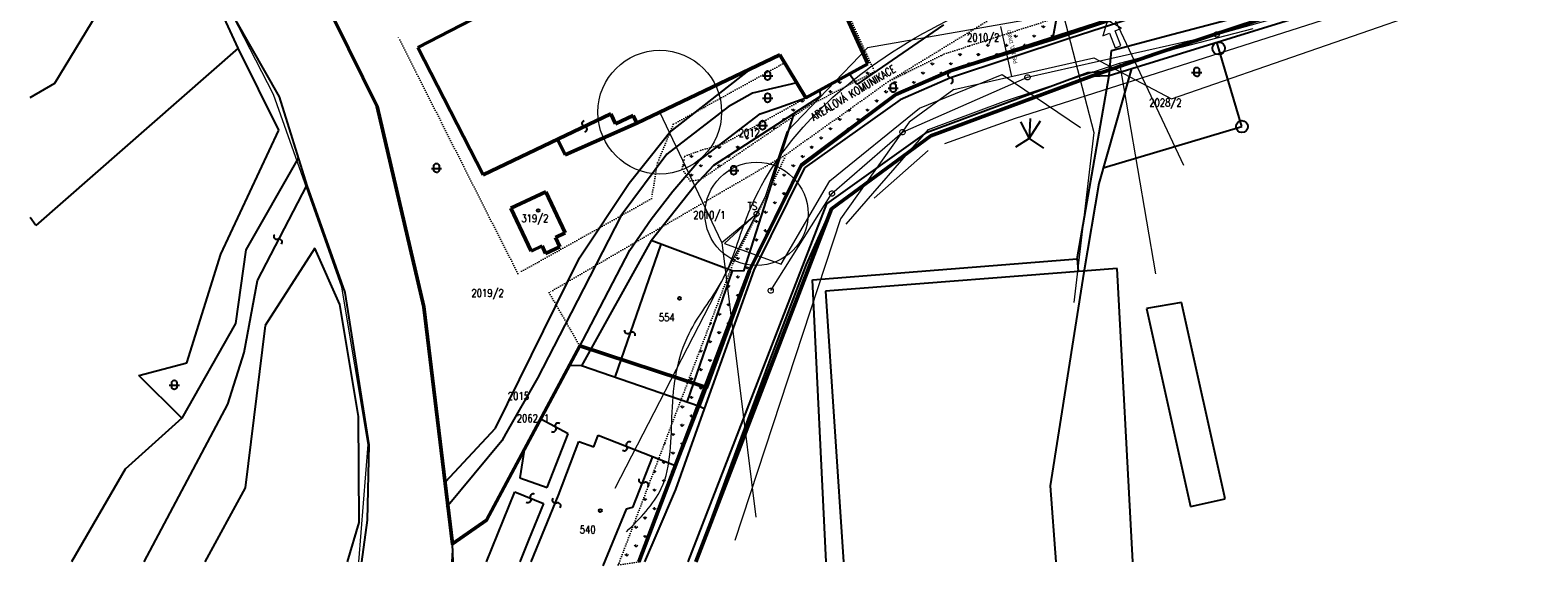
# Model space of a CAD drawing. Header units: millimetres. Extents: x 574189 to 1856771, y -1265481 to 333486.
# Tile 50 of 57: x 1412022 to 1704472, y 12481 to 116300. Entities that reach past the tile are written whole.
import ezdxf
from ezdxf.enums import TextEntityAlignment as Align

# ---------------------------------------------------------------- set-up
doc = ezdxf.new("R2010")
doc.units = ezdxf.units.MM
doc.linetypes.add('DOT2', pattern=[0.875, 0.125, -0.75])
for name, color, linetype, lineweight in [('hranice', 3, 'Continuous', 20), ('IN_C_TENKA', 7, 'Continuous', 18), ('IN_SRAFY', 13, 'Continuous', 9), ('OstElektroNNnadz', 232, '_EL_VEDENI_NN_NADZ', 13), ('OstKanSplask', 34, 'KANALIZACE_SPLASKOVA_PODZ', 13), ('OstPlynNtl', 30, '633B', 13), ('OstSdelovaci', 216, 'EL_VEDENI_SLABOPROUD_PODZ', 13), ('OstVodPitna', 150, '616B', 13), ('Vrstva 34', 7, 'Continuous', 0)]:
    doc.layers.add(name, color=color, linetype=linetype, lineweight=lineweight)
for name, color, linetype in [('IN_TEXT', 7, 'Continuous'), ('KATASTR', 251, 'Continuous'), ('OPLOCENÍ', 240, '212R')]:
    doc.layers.add(name, color=color, linetype=linetype)
doc.styles.add('Koty', font='romand.shx', dxfattribs={"width": 0.8})
doc.styles.add('Style-cs_Working', font='cs_Working.shx')
doc.linetypes.add('212R', pattern='A,10,[119,stn.shx,S=0.05,R=0,X=0,Y=0],0.0001', length=10.0001)
doc.linetypes.add('616B', pattern='A,5,-2,5,-5.5,[145,stn.shx,S=0.1,R=0,X=0,Y=0],-5.5,5,-2', length=30)
doc.linetypes.add('633B', pattern='A,5,-2,5,-5.5,[155,stn.shx,S=0.1,R=0,X=0,Y=0],-5.5,5,-2', length=30)
doc.linetypes.add('_EL_VEDENI_NN_NADZ', pattern='A,10,-15,[109,cadkon.shx,S=5,R=0,X=0,Y=0],-50,10,-10', length=95)
doc.linetypes.add('EL_VEDENI_NN_PODZ', pattern='A,35,-15,[109,cadkon.shx,S=5,R=0,X=0,Y=0],-50', length=100)
doc.linetypes.add('EL_VEDENI_SLABOPROUD_PODZ', pattern='A,35,-30,[116,cadkon.shx,S=5,R=0,X=0,Y=0],-35', length=100)
doc.linetypes.add('EL_VEDENI_VN_PODZ', pattern='A,35,-15,[110,cadkon.shx,S=5,R=0,X=0,Y=0],-50', length=100)
doc.linetypes.add('HRANICE1', pattern='A,6.35,-2.54,[133,ltypeshp.shx,S=2.54,R=0,X=-2.54,Y=0],-2.54,25.4', length=36.83)
doc.linetypes.add('KANALIZACE_SPLASKOVA_PODZ', pattern='A,35,-15,[102,cadkon.shx,S=5,R=0,X=0,Y=5],-5,[102,cadkon.shx,S=5,R=0,X=20,Y=5],30,-15', length=100)
doc.linetypes.add('OCH_PASMO_PRUM_ZAVODU', pattern='A,17.5,[134,cadkon.shx,S=5,R=0,X=0,Y=-5],17.5,-10,0,-10', length=55)
doc.linetypes.add('PLYN_POTRUBI_ST_PODZ', pattern='A,35,-15,[113,cadkon.shx,S=5,R=0,X=0,Y=0],-50', length=100)
doc.linetypes.add('VODOVOD_NADZ', pattern='A,10,-15,[119,cadkon.shx,S=1.25,R=0,X=0,Y=0],-50,10,-10', length=95)
pattern_1 = [(90, (1445117.2, 0), (-1796.051, 1796.051), [476.25, -3115.852]), (45, (1445117.2, 0), (-1796.05, 1796.05), [476.25, -2063.75]), (135, (1445117.2, 0), (-1796.05, -1796.05), [476.25, -2063.75])]

# ---------------------------------------------------------------- blocks, each defined once
blk = doc.blocks.new('Z620_2')
at = {"layer": 'Vrstva 34', "color": 32, "linetype": 'Continuous', "lineweight": 0}
for p, q in [((-0.5, 0.1), (-0.45, 0.25)), ((-0.5, -0.1), (-0.5, 0.1)), ((-0.45, 0.25), (-0.35, 0.4)), ((-0.35, 0.4), (-0.1, 0.5)), ((-0.1, 0.5), (0.1, 0.5)), ((0.1, 0.5), (0.35, 0.4)), ((0.35, 0.4), (0.45, 0.25)), ((0.45, 0.25), (0.5, 0.1)), ((0.5, 0.1), (0.5, -0.1)), ((-0.4, -0.35), (-0.5, -0.1)), ((-0.25, -0.45), (-0.4, -0.35)), ((-0.1, -0.5), (-0.25, -0.45)), ((0.1, -0.5), (-0.1, -0.5)), ((0.25, -0.45), (0.1, -0.5)), ((0.4, -0.35), (0.25, -0.45)), ((0.5, -0.1), (0.4, -0.35))]:
    blk.add_line(p, q, dxfattribs=at)

msp = doc.modelspace()

# ---------------------------------------------------------------- hatches: boundary and pattern name
at = {"layer": 'IN_SRAFY'}
h = msp.add_hatch(dxfattribs=at)
h.set_pattern_fill('GRASS', color=74, scale=100)
h.set_pattern_definition(pattern_1)
h.paths.add_polyline_path([(1610403.2, 114831.6), (1590552.8, 108420), (1579939.1, 103852), (1561523.2, 89990.7), (1551553.8, 69699.1), (1530064.1, 13253.8), (1526086.7, 12643.7), (1548340.7, 71096.5), (1558750.5, 92284.3), (1578479.9, 106356.9), (1589320.4, 111699.9), (1611108.9, 118737.6)])
h = msp.add_hatch(dxfattribs=at)
h.set_pattern_fill('GRASS', color=74, scale=100)
h.set_pattern_definition(pattern_1)
h.paths.add_polyline_path([(1545757.3, 94072.8), (1542088.3, 93033), (1539038, 91906.5), (1538484.6, 89443.2), (1539315.7, 88176.9), (1541724.8, 90982.8)])
h.paths.add_polyline_path([(1560130.5, 100144.9), (1565271.5, 103460.7), (1565210.5, 104677.1), (1562491.3, 103194.9), (1554356.8, 98675.5, -0.22732839), (1554566.8, 98298.2), (1554566.8, 97428.8, -0.87642233), (1553569.9, 97437.7), (1553569.9, 98238.3), (1546400.2, 94255), (1545757.3, 94072.8), (1541724.8, 90982.8), (1539315.7, 88176.9), (1540019, 87105.5), (1542001.4, 87341.2), (1544610.9, 90147.6)])
h.paths.add_polyline_path([(1559933.9, 99527.7), (1560130.5, 100144.9), (1544610.9, 90147.6), (1542001.4, 87341.2)], flags=17)
h.paths.add_polyline_path([(1571972.9, 106309.1), (1570944.7, 107802.8), (1565210.5, 104677.1), (1565271.5, 103460.7), (1560130.5, 100144.9), (1559933.9, 99527.7), (1563508.2, 101956.7)])
h.paths.add_polyline_path([(1575802.8, 108278.4), (1571954.5, 116695.7), (1571473.5, 116461.7), (1574535.1, 109759.9), (1570944.7, 107802.8), (1571972.9, 106309.1)])

# ---------------------------------------------------------------- linework, layer by layer
at = {"layer": 'hranice', "linetype": 'OCH_PASMO_PRUM_ZAVODU', "lineweight": 20, "ltscale": 100}
msp.add_spline([(1527674.4, 19063.3), (1534435.5, 27469.5), (1536542.2, 42275.4), (1539848.5, 57530.2), (1546097.3, 67495.3), (1551420.6, 81015.8), (1575048, 109187.4), (1625367.9, 129328.7), (1644171, 132308.2), (1692710, 147826), (1740241.6, 170801.3), (1758067.6, 180716.6), (1787863.3, 187644.4), (1811387.1, 188547.7)], degree=3, dxfattribs=at)
at = {"layer": 'IN_C_TENKA', "color": 152}
for points in [[(1809873.7, 236577.6), (1799285.7, 236192.8), (1767045, 237725.1), (1734944.8, 240665.7), (1718627.3, 243071.7), (1698564.7, 247616.2), (1685018.3, 249534.3), (1669962.8, 250481.2), (1652275.3, 248692.6), (1636482.9, 245957), (1611669.6, 240125.3), (1580442.5, 223642.9), (1552457.3, 208871.6), (1510798.9, 186883.3), (1498462.2, 178808.4), (1487446.9, 169632.7), (1462993.5, 149263.3), (1462165.1, 145444.1), (1469501.5, 121475.2), (1479539.4, 101072.3), (1488365.4, 62647.6), (1492578.7, 28771.2), (1493938.4, 16731), (1493779.6, 13253.8)], [(1475765.9, 13253.8), (1477595.2, 35974), (1472502.6, 66509.7), (1459205.2, 103831.2), (1446756.7, 128146.6), (1444860.3, 141986.6), (1438261.2, 144280.4), (1421907.1, 141699.8), (1412021.9, 139676.5)]]:
    msp.add_lwpolyline(points, dxfattribs=at)
at = {"layer": 'IN_C_TENKA', "color": 8, "lineweight": 50}
for points in [[(1530064.1, 13253.8), (1551553.8, 69699.1), (1561523.2, 89990.7), (1579939.1, 103852), (1590552.8, 108420), (1636256.5, 123182.2), (1675911.5, 134746.8), (1679348.4, 136006.3), (1686504.1, 139345.1), (1710498.5, 151285.5), (1741746, 167449), (1756562, 175726.2), (1767555, 178838.8), (1779984.8, 180798.2), (1809873.7, 179397.6)], [(1541114.4, 13253.8), (1567434.8, 81652.2), (1586750.8, 95830.4), (1617883.5, 107389.1), (1630302.3, 111705.3), (1685725.3, 130013.5), (1716489.2, 144813.1), (1759889.3, 167235.3), (1772730.1, 170313.8), (1793087.5, 170218.5), (1809873.7, 168994.4)]]:
    msp.add_lwpolyline(points, dxfattribs=at)
at = {"layer": 'IN_C_TENKA', "color": 165, "lineweight": 50}
msp.add_lwpolyline([(1632888.1, 122199.8), (1610348.2, 114527.1), (1590552.8, 108420), (1579939.1, 103852), (1561630.6, 90209.3), (1551553.8, 69699.1), (1543218.2, 47039.8), (1518661.5, 55091.1), (1500512.9, 21319.7), (1493938.4, 16731), (1488365.4, 62647.6), (1479324.5, 101509.1), (1468230.2, 124059.2)], dxfattribs=at)
at = {"layer": 'IN_C_TENKA', "color": 3, "linetype": 'DOT2', "lineweight": 20, "ltscale": 500}
for points in [[(1578479.9, 106356.9), (1605053, 122605.1), (1608337.2, 123420.2), (1610171.5, 123005.2), (1610863.6, 121725.5), (1611108.9, 118737.6)], [(1569330.4, 122435.4), (1575802.8, 108278.4), (1563508.2, 101956.7), (1542001.4, 87341.2), (1540019, 87105.5), (1538484.6, 89443.2), (1539038, 91906.5), (1542088.3, 93033), (1546400.2, 94255), (1562491.3, 103194.9)], [(1611108.9, 118737.6), (1610403.2, 114831.6)], [(1558365.5, 110005.7), (1536774.1, 98066.4), (1533685.7, 90556.3), (1532553.3, 83663.4), (1506611.1, 69157.6), (1483448.5, 114938.4)], [(1558750.5, 92284.3), (1512684.9, 65454), (1518661.5, 55091.1)]]:
    msp.add_lwpolyline(points, dxfattribs=at)
msp.add_lwpolyline([(1610403.2, 114831.6), (1590552.8, 108420), (1579939.1, 103852), (1561523.2, 89990.7), (1551553.8, 69699.1), (1530064.1, 13253.8), (1526086.7, 12643.7), (1548340.7, 71096.5), (1558750.5, 92284.3), (1578479.9, 106356.9), (1589320.4, 111699.9), (1611108.9, 118737.6)], close=True, dxfattribs=at)
at = {"layer": 'IN_C_TENKA', "ltscale": 100}
msp.add_lwpolyline([(1621017.1, 118158.8), (1620082.8, 115225.8), (1621352.8, 115737.3), (1622511.4, 112860.6), (1623061.7, 113082.2), (1623612, 113303.9), (1622453.4, 116180.6), (1623723.4, 116692.1)], close=True, dxfattribs=at)
at = {"layer": 'KATASTR'}
for p, q in [((1452369, 112789.9), (1442717.4, 133747.3)), ((1612961.5, 128992.3), (1610348.2, 114527.1)), ((1446626.7, 127483.2), (1460305.9, 103411.8)), ((1479324.5, 101509.1), (1468230.2, 124059.2)), ((1416781.5, 106009.9), (1425909.7, 120987.6)), ((1632888.1, 122199.8), (1610348.2, 114527.1)), ((1636603.2, 122199.8), (1613588.1, 114678)), ((1621299.4, 107544.2), (1668667.6, 122199.8)), ((1633680, 115525), (1658801.2, 122199.8)), ((1589172, 117350.7), (1572345.1, 105768.3)), ((1613588.1, 114678), (1590542.7, 107056.8)), ((1610348.2, 114527.1), (1590552.8, 108420)), ((1621764, 112342), (1633680, 115525)), ((1452369, 112789.9), (1413142.6, 78458.4)), ((1460265.8, 96943.1), (1452369, 112789.9)), ((1621299.4, 107544.2), (1621764, 112342)), ((1647074.9, 97618), (1642184.6, 114006.1)), ((1536037.6, 96488.5), (1551996.5, 108931)), ((1590552.8, 108420), (1579939.1, 103852)), ((1617168, 108095.5), (1621382.1, 108398.4)), ((1625662.9, 108894.3), (1619324.2, 86606.3)), ((1412021.9, 103236.3), (1416781.5, 106009.9)), ((1560716.3, 106124.9), (1552129.5, 104107)), ((1572345.1, 105768.3), (1570944.7, 107802.8)), ((1590542.7, 107056.8), (1580779.8, 102812)), ((1585996.1, 96556.6), (1617168, 108095.5)), ((1586750.8, 95830.4), (1617883.5, 107389.1)), ((1615132, 71971.3), (1621299.4, 107544.2)), ((1617883.5, 107389.1), (1621299.4, 107544.2)), ((1460305.9, 103411.8), (1465658.6, 86175.5)), ((1552129.5, 104107), (1547418.7, 101435.1)), ((1557215.4, 101287.9), (1562491.3, 103194.9)), ((1565271.5, 103460.7), (1560130.5, 100144.9)), ((1579939.1, 103852), (1561630.6, 90209.3)), ((1580779.8, 102812), (1562233.2, 89641.8)), ((1565210.5, 104677.1), (1565271.5, 103460.7)), ((1488365.4, 62647.6), (1479324.5, 101509.1)), ((1547418.7, 101435.1), (1535522.8, 92296.8)), ((1541724.8, 90982.8), (1553602.5, 100084.3)), ((1544610.9, 90147.6), (1560130.5, 100144.9)), ((1560130.5, 100144.9), (1550402.7, 69607.2)), ((1553602.5, 100084.3), (1557215.4, 101287.9)), ((1449035.6, 72858.6), (1460265.8, 96943.1)), ((1566580.9, 82641.6), (1585996.1, 96556.6)), ((1604095.7, 98519.1), (1605811.8, 95288.4)), ((1606011.4, 99157.2), (1605811.8, 95288.4)), ((1605811.8, 95288.4), (1608005.8, 98726.4)), ((1620172.8, 89590.3), (1647074.9, 97618)), ((1528184.1, 86678), (1535044.4, 95247.7)), ((1535044.4, 95247.7), (1536037.6, 96488.5)), ((1567434.8, 81652.2), (1586750.8, 95830.4)), ((1605811.8, 95288.4), (1603137.8, 93653.2)), ((1605811.8, 95288.4), (1608565.6, 93453.8)), ((1464013, 91474.2), (1453870.3, 73708.6)), ((1535522.8, 92296.8), (1526676, 80380.6)), ((1536692.1, 85121.2), (1541724.8, 90982.8)), ((1540831.5, 86083), (1544610.9, 90147.6)), ((1561630.6, 90209.3), (1551553.8, 69699.1)), ((1562233.2, 89641.8), (1552370.1, 69793.4)), ((1456130.1, 67791.9), (1465658.6, 86175.5)), ((1465658.6, 86175.5), (1473056, 65429.3)), ((1518600.5, 72147.2), (1528184.1, 86678)), ((1532462.3, 75540), (1540831.5, 86083)), ((1532496.8, 79654.4), (1536692.1, 85121.2)), ((1619324.2, 86606.3), (1616434, 69414.1)), ((1539689.7, 13253.8), (1566580.9, 82641.6)), ((1413142.6, 78458.4), (1412021.9, 79999.3)), ((1526676, 80380.6), (1515744.3, 59145.6)), ((1528320.5, 73635.7), (1532496.8, 79654.4)), ((1562643.4, 70890.4), (1567434.8, 81652.2)), ((1453870.3, 73708.6), (1451848.6, 59470.3)), ((1467212.3, 74079.7), (1457590.5, 59029.3)), ((1472112.8, 63150.2), (1467212.3, 74079.7)), ((1516686.7, 51299.6), (1528320.5, 73635.7)), ((1532462.3, 75540), (1518968.8, 51274.4)), ((1534340.1, 74840.8), (1525431.9, 49042.7)), ((1548199.7, 69680.6), (1532462.3, 75540)), ((1442408.5, 51853.1), (1449035.6, 72858.6)), ((1502304.4, 39153.3), (1518600.5, 72147.2)), ((1555345, 51889.8), (1562643.4, 70890.4)), ((1563770.4, 67926.4), (1615132, 71971.3)), ((1615132, 71971.3), (1615323.5, 69509.3)), ((1453549, 53844.1), (1456130.1, 67791.9)), ((1548199.7, 69680.6), (1539407.1, 44217)), ((1552370.1, 69793.4), (1542768.9, 42889.3)), ((1551553.8, 69699.1), (1545964.9, 54336)), ((1550402.7, 69607.2), (1548199.7, 69680.6)), ((1566422.2, 13253.8), (1563770.4, 67926.4)), ((1622878.4, 70097), (1566282.7, 65694.7)), ((1616434, 69414.1), (1609850.5, 27991.6)), ((1625927.5, 13253.8), (1622878.4, 70097)), ((1473056, 65429.3), (1477697.7, 35951.4)), ((1566282.7, 65694.7), (1569771.9, 13253.8)), ((1475730.5, 41430), (1472112.8, 63150.2)), ((1492578.7, 28771.2), (1488365.4, 62647.6)), ((1635354.1, 63536.1), (1628558.5, 62379.4)), ((1628558.5, 62379.4), (1637082.6, 23955.4)), ((1643804, 25446.5), (1635354.1, 63536.1)), ((1451848.6, 59470.3), (1441451.8, 41095.3)), ((1457590.5, 59029.3), (1453740.2, 27572.6)), ((1515744.3, 59145.6), (1510438.3, 48838.7)), ((1450394.4, 43813.2), (1453549, 53844.1)), ((1545964.9, 54336), (1541839.4, 43377.2)), ((1433128.7, 49386.6), (1442408.5, 51853.1)), ((1500512.9, 21319.7), (1516686.7, 51299.6)), ((1518968.8, 51274.4), (1516686.7, 51299.6)), ((1541839.4, 43377.2), (1518968.8, 51274.4)), ((1548082.2, 32171.5), (1555345, 51889.8)), ((1441451.8, 41095.3), (1433128.7, 49386.6)), ((1510438.3, 48838.7), (1504287.9, 38146.2)), ((1441451.8, 41095.3), (1430477.4, 31186.3)), ((1434143.2, 13253.8), (1450394.4, 43813.2)), ((1475849.2, 20850.5), (1475730.5, 41430)), ((1530064.1, 13253.8), (1541839.4, 43377.2)), ((1542768.9, 42889.3), (1537196.5, 27274.5)), ((1542768.9, 42889.3), (1541839.4, 43377.2)), ((1492578.7, 28771.2), (1502304.4, 39153.3)), ((1504287.9, 38146.2), (1503531.4, 36723.7)), ((1516382.9, 38081.9), (1511095, 40934.7)), ((1512294.7, 27668.4), (1516382.9, 38081.9)), ((1477697.7, 35951.4), (1477407.3, 21360.8)), ((1503531.4, 36723.7), (1492763.9, 23762.3)), ((1514504.7, 26197.8), (1518469.3, 36604.5)), ((1518469.3, 36604.5), (1521359.4, 35557.2)), ((1521359.4, 35557.2), (1522180.2, 37822.2)), ((1522180.2, 37822.2), (1532736.2, 33677.1)), ((1507824.8, 34873.1), (1507037.4, 29515.5)), ((1532736.2, 33677.1), (1528839.9, 23754.6)), ((1532736.2, 33677.1), (1537343.6, 31876.1)), ((1541114.4, 13253.8), (1548082.2, 32171.5)), ((1430477.4, 31186.3), (1420014.5, 13253.8)), ((1507037.4, 29515.5), (1512294.7, 27668.4)), ((1453740.2, 27572.6), (1445901.4, 13253.8)), ((1493144.6, 24220.5), (1492578.7, 28771.2)), ((1500563.9, 13253.8), (1506006.4, 26795)), ((1506006.4, 26795), (1511564.9, 24560.9)), ((1537196.5, 27274.5), (1533578.2, 18811.3)), ((1609850.5, 27991.6), (1610947.8, 13253.8)), ((1493938.4, 16731), (1493144.6, 24220.5)), ((1511564.9, 24560.9), (1508697.1, 17425.6)), ((1509193.2, 13253.8), (1514504.7, 26197.8)), ((1527608.5, 23484.2), (1523123.9, 12481)), ((1528839.9, 23754.6), (1527608.5, 23484.2)), ((1637082.6, 23955.4), (1643804, 25446.5)), ((1473594.1, 13253.8), (1475849.2, 20850.5)), ((1477407.3, 21360.8), (1476323.9, 13253.8)), ((1493938.4, 16731), (1500512.9, 21319.7)), ((1533578.2, 18811.3), (1531202.2, 13253.8)), ((1494077.7, 13253.8), (1493938.4, 16731)), ((1508697.1, 17425.6), (1507020.3, 13253.8))]:
    msp.add_line(p, q, dxfattribs=at)
at = {"layer": 'KATASTR', "color": 7, "lineweight": 50}
for p, q in [((1501886.6, 120529.9), (1487199.6, 112947)), ((1574535.1, 109759.9), (1568852.1, 122199.8)), ((1487199.6, 112947), (1499889.6, 88277.8)), ((1529725.2, 98299.9), (1557441.9, 111530.3)), ((1557441.9, 111530.3), (1562491.3, 103194.9)), ((1562491.3, 103194.9), (1574535.1, 109759.9)), ((1499889.6, 88277.8), (1524654.1, 100102)), ((1524654.1, 100102), (1525588, 98146)), ((1525588, 98146), (1529017, 99783.2)), ((1529017, 99783.2), (1529725.2, 98299.9)), ((1529725.2, 98299.9), (1515796.2, 92137.6)), ((1515796.2, 92137.6), (1514343.9, 95179.2)), ((1505255.6, 81785.4), (1512063.3, 84991.6)), ((1512063.3, 84991.6), (1515828.1, 76997.6)), ((1509175.1, 73463.1), (1505255.6, 81785.4)), ((1515828.1, 76997.6), (1513943.6, 76110.1)), ((1513943.6, 76110.1), (1514782.3, 74329.1)), ((1511317.3, 74472), (1509175.1, 73463.1)), ((1512001.4, 73019.5), (1511317.3, 74472)), ((1514782.3, 74329.1), (1512001.4, 73019.5))]:
    msp.add_line(p, q, dxfattribs=at)
at = {"layer": 'KATASTR'}
for points in [[(1554563.5, 107924.1, -0.9407376), (1555560.5, 107924.1), (1555560.5, 107054.7, -0.87642233), (1554563.5, 107063.6), (1554563.5, 107924.1)], [(1637810.1, 108622.9, -0.9407376), (1638807, 108622.9), (1638807, 107753.5, -0.87642233), (1637810.1, 107762.4), (1637810.1, 108622.9)], [(1578920, 105573.3, -0.9407376), (1579917, 105573.3), (1579917, 104703.9, -0.87642233), (1578920, 104712.8), (1578920, 105573.3)], [(1590608, 105922.4, 0.7743875), (1590542.7, 107056.8, -0.78129221), (1590477.4, 108190.4)], [(1554563, 103608.8, -0.9407376), (1555560, 103608.8), (1555560, 102739.4, -0.87642233), (1554563, 102748.3), (1554563, 103608.8)], [(1519646, 96545.1, 0.7743875), (1519580.7, 97679.6, -0.78129221), (1519515.4, 98813.2)], [(1553569.9, 98298.2, -0.9407376), (1554566.8, 98298.2), (1554566.8, 97428.8, -0.87642233), (1553569.9, 97437.7), (1553569.9, 98298.2)], [(1490340.3, 90015.1, -0.9407376), (1491337.2, 90015.1), (1491337.2, 89145.7, -0.87642233), (1490340.3, 89154.6), (1490340.3, 90015.1)], [(1547981, 89569, -0.9407376), (1548977.9, 89569), (1548977.9, 88699.6, -0.87642233), (1547981, 88708.5), (1547981, 89569)], [(1460753.6, 74824.7, 0.7743875), (1460118.5, 75767, -0.78129221), (1459483.8, 76708.5)], [(1529382.2, 57052.7, 0.7743875), (1528387.5, 57602.2, -0.78129221), (1527393.6, 58151.2)], [(1439479.7, 47965.4, -0.9407376), (1440476.6, 47965.4), (1440476.6, 47096, -0.87642233), (1439479.7, 47104.9), (1439479.7, 47965.4)], [(1513171.9, 38540.3, 0.7743875), (1513977.2, 39342, -0.78129221), (1514781.9, 40143.1)], [(1528517.2, 36438.3, 0.7743875), (1527726.7, 35622.1, -0.78129221), (1526936.7, 34806.5)], [(1531930.1, 27861.6, 0.7743875), (1531056.5, 28588.3, -0.78129221), (1530183.5, 29314.4)], [(1509878.5, 26332.5, 0.7743875), (1509054.1, 25550.4, -0.78129221), (1508230.3, 24768.9)], [(1514819, 23733.6, 0.7743875), (1514149.1, 24651.4, -0.78129221), (1513479.6, 25568.5)]]:
    msp.add_lwpolyline(points, format="xyb", dxfattribs=at)
for points in [[(1554064.8, 107425.9), (1556058.7, 107425.9)], [(1637311.4, 108124.7), (1639305.2, 108124.7)], [(1554064.3, 103110.6), (1556058.2, 103110.6)], [(1578421.3, 105075.1), (1580415.2, 105075.1)], [(1553071.2, 97800), (1555065.1, 97800)], [(1489841.6, 89516.9), (1491835.4, 89516.9)], [(1547482.3, 89070.8), (1549476.2, 89070.8)], [(1438981, 47467.2), (1440974.8, 47467.2)]]:
    msp.add_lwpolyline(points, dxfattribs=at)
for centre, radius in [((1642549.4, 112783.8), 1210.8), ((1647074.9, 97618), 1151.9), ((1510543, 81349.2), 285.6), ((1537959.8, 64299.7), 285.6), ((1522615.1, 23185.5), 285.6)]:
    msp.add_circle(centre, radius, dxfattribs=at)
at = {"layer": 'OPLOCENÍ', "linetype": 'HRANICE1', "lineweight": 20, "ltscale": 100}
for centre, radius in [((1534145.1, 100409.8), 12000), ((1552919.1, 80696.8), 10000)]:
    msp.add_circle(centre, radius, dxfattribs=at)
at = {"layer": 'OstElektroNNnadz', "ltscale": 100}
for p, q in [((1607340.9, 118602.5), (1574455.1, 112898.7)), ((1574455.1, 112898.7), (1558807.6, 96595.6)), ((1558807.6, 96595.6), (1554618.3, 83985.2)), ((1554618.3, 83985.2), (1525415.4, 27471.4))]:
    msp.add_line(p, q, dxfattribs=at)
at = {"layer": 'OstElektroNNnadz', "linetype": 'EL_VEDENI_NN_PODZ', "ltscale": 100}
for p, q in [((1584551.1, 101153.8), (1600538.7, 107737.8)), ((1600538.7, 107737.8), (1615779.6, 97458)), ((1567111.2, 87098.4), (1584551.1, 101153.8)), ((1557696, 70954.3), (1567111.2, 87098.4)), ((1552919.1, 80696.8), (1546674.7, 74944.4)), ((1546674.7, 74944.4), (1557696, 70954.3))]:
    msp.add_line(p, q, dxfattribs=at)
at = {"layer": 'OstElektroNNnadz', "linetype": 'EL_VEDENI_VN_PODZ', "ltscale": 100}
for q in [(1534145.1, 100409.8), (1552919.1, 80696.8), (1552760.7, 21897.6)]:
    msp.add_line((1546206.3, 75142.6), q, dxfattribs=at)
msp.add_circle((1552919.1, 80696.8), 480.2, dxfattribs=at)
at = {"layer": 'OstKanSplask', "ltscale": 100}
for p, q in [((1642172.5, 115468.5), (1675052.5, 124642.5)), ((1605478.5, 107169.9), (1642172.5, 115468.5)), ((1581222.7, 96546.8), (1605478.5, 107169.9)), ((1567550.9, 84642), (1581222.7, 96546.8)), ((1555673.4, 65820), (1567550.9, 84642))]:
    msp.add_line(p, q, dxfattribs=at)
at = {"layer": 'OstPlynNtl', "linetype": 'PLYN_POTRUBI_ST_PODZ', "ltscale": 100}
for p, q in [((1633390.7, 102976.4), (1779508.1, 153662.7)), ((1591165.1, 104832.7), (1618350.7, 110909.8)), ((1618350.7, 110909.8), (1633390.7, 102976.4)), ((1591165.1, 104832.7), (1582527.3, 98478.4)), ((1582527.3, 98478.4), (1569177.9, 79714.6)), ((1569177.9, 79714.6), (1548681.5, 17412.2))]:
    msp.add_line(p, q, dxfattribs=at)
at = {"layer": 'OstPlynNtl', "linetype": 'PLYN_POTRUBI_ST_PODZ', "ltscale": 75}
msp.add_line((1600210.8, 116983.3), (1602367.2, 107336.8), dxfattribs=at)
at = {"layer": 'OstSdelovaci', "ltscale": 100}
for p, q in [((1607326.9, 138899.5), (1618367.7, 96454.2)), ((1603143.6, 99223), (1711686.6, 133936.6)), ((1589465, 94343.2), (1603143.6, 99223)), ((1618367.7, 96454.2), (1614470.6, 63523.2)), ((1575715.1, 83724.3), (1586230, 92950.9))]:
    msp.add_line(p, q, dxfattribs=at)
at = {"layer": 'OstVodPitna', "linetype": 'VODOVOD_NADZ', "ltscale": 100}
msp.add_line((1609325.1, 146115.7), (1635748.6, 90104.5), dxfattribs=at)
at = {"layer": 'OstVodPitna', "ltscale": 500}
for p, q in [((1623330.1, 109897.3), (1649264.6, 116632.2)), ((1600842, 102447.5), (1619255, 108558.9)), ((1619255, 108558.9), (1623330.1, 109897.3)), ((1623330.1, 109897.3), (1630317.5, 69099.6)), ((1586283.9, 97062.1), (1600842, 102447.5)), ((1570291, 78670.5), (1586283.9, 97062.1))]:
    msp.add_line(p, q, dxfattribs=at)

# ---------------------------------------------------------------- block references
at = {"layer": 'OstKanSplask', "ltscale": 100, "xscale": 1000, "yscale": 1000, "zscale": 1000}
for p in [(1605478.5, 107169.9), (1567550.9, 84642), (1555673.4, 65820)]:
    msp.add_blockref('Z620_2', p, dxfattribs=at)
at = {"layer": 'Vrstva 34', "color": 32, "linetype": 'Continuous', "lineweight": 0, "xscale": 1000, "yscale": 1000, "zscale": 1000}
for p in [(1642172.5, 115468.5), (1581222.7, 96546.8)]:
    msp.add_blockref('Z620_2', p, dxfattribs=at)

# ---------------------------------------------------------------- texts
at = {"layer": 'IN_TEXT', "insert": (1563241.7, 99980), "char_height": 1500, "width": 25698.196, "attachment_point": 1, "rotation": 30.933614, "style": 'Koty'}
msp.add_mtext('AREÁLOVÁ KOMUNIKACE', dxfattribs=at)
at = {"layer": 'KATASTR', "char_height": 1500, "width": 486.766, "attachment_point": 1, "style": 'Koty'}
for s, insert in [('2010/2', (1593749.9, 115632.2)), ('2028/2', (1629087.8, 103025.8)), ('2012', (1549429.4, 97109.3)), ('319/2', (1507302.4, 80579.1)), ('2010/1', (1540641.1, 81249.2)), ('2019/2', (1497616.9, 66095)), ('554', (1533973.5, 61370.8)), ('2015', (1504675.6, 46128)), ('2062/1', (1506408, 41832)), ('540', (1518628.8, 20256.7))]:
    msp.add_mtext(s, dxfattribs=dict(at, insert=insert))
at = {"layer": 'OstElektroNNnadz', "linetype": 'EL_VEDENI_VN_PODZ', "ltscale": 100, "insert": (1551203.6, 82970.2), "char_height": 1500, "width": 486.766, "attachment_point": 1, "style": 'Koty'}
msp.add_mtext('TS', dxfattribs=at)
at = {"layer": 'OstPlynNtl', "linetype": 'Continuous', "lineweight": 13, "style": 'Style-cs_Working'}
msp.add_text('PE 100, DN80', height=749.994, rotation=102.308777, dxfattribs=at).set_placement((1602505.7, 113066.1), align=Align.MIDDLE_CENTER)

doc.saveas('drawing.dxf')
